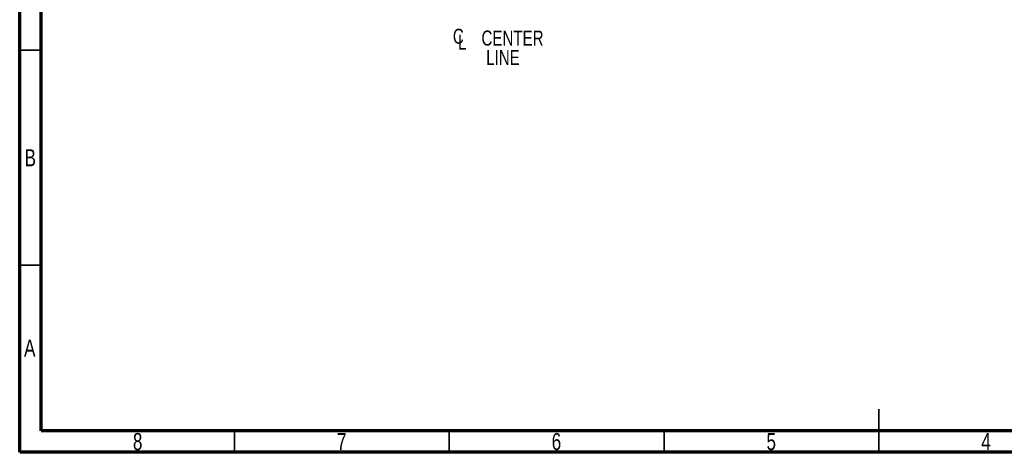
# Model space of a CAD drawing. Header units: inches. Extents: x 0.6 to 16.3, y 0.2 to 11.5.
# Tile 1 of 12: x 0.6 to 9.6, y 0.2 to 4.2. Entities that reach past the tile are written whole.
import ezdxf

# ---------------------------------------------------------------- set-up
doc = ezdxf.new("R2010")
doc.units = ezdxf.units.IN
doc.header["$MEASUREMENT"] = 0
doc.styles.add('SLDTEXTSTYLE0', font='TXT', dxfattribs={"width": 0.75})

# ---------------------------------------------------------------- blocks, each defined once
blk = doc.blocks.new('SW_SYMBOL_MOD_CL')
at = {"color": 0, "linetype": 'Continuous', "lineweight": 0, "char_height": 30.8, "attachment_point": 5, "style": 'SLDTEXTSTYLE0'}
for s, insert in [('C', (15.7, 23.6)), ('L', (23.6, 11.8))]:
    blk.add_mtext(s, dxfattribs=dict(at, insert=insert))
blk = doc.blocks.new('SW_NOTE_0_1')
at = {"color": 0, "linetype": 'Continuous', "lineweight": 0, "xscale": 0.004470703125, "yscale": 0.004470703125, "zscale": 0.004470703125}
blk.add_blockref('SW_SYMBOL_MOD_CL', (0, 0.0191), dxfattribs=at)
at = {"color": 0, "linetype": 'Continuous', "lineweight": 0, "char_height": 0.1378, "attachment_point": 2, "style": 'SLDTEXTSTYLE0'}
for s, insert in [('CENTER', (0.5667, 0.1776)), ('LINE', (0.4796, -0.0005))]:
    blk.add_mtext(s, dxfattribs=dict(at, insert=insert))

msp = doc.modelspace()

# ---------------------------------------------------------------- linework, layer by layer
at = {"color": 7, "linetype": 'Continuous', "lineweight": 70}
for p, q in [((0.5906, 0.1969), (0.5906, 11.4961)), ((0.7874, 0.3937), (0.7874, 11.2992)), ((16.1417, 0.3937), (0.7874, 0.3937)), ((16.3386, 0.1969), (0.5906, 0.1969))]:
    msp.add_line(p, q, dxfattribs=at)
at = {"color": 7, "linetype": 'Continuous', "lineweight": 35}
for p, q in [((0.7874, 3.878), (0.5906, 3.878)), ((0.7874, 1.9094), (0.5906, 1.9094)), ((8.4646, 0.1969), (8.4646, 0.5906)), ((2.5591, 0.3937), (2.5591, 0.1969)), ((4.5276, 0.3937), (4.5276, 0.1969)), ((6.4961, 0.3937), (6.4961, 0.1969)), ((8.4646, 0.3937), (8.4646, 0.1969))]:
    msp.add_line(p, q, dxfattribs=at)

# ---------------------------------------------------------------- block references
at = {"color": 7, "linetype": 'Continuous', "lineweight": 0}
msp.add_blockref('SW_NOTE_0_1', (4.5407, 3.8806), dxfattribs=at)

# ---------------------------------------------------------------- texts
at = {"color": 7, "linetype": 'Continuous', "lineweight": 0, "char_height": 0.1562, "attachment_point": 2, "style": 'SLDTEXTSTYLE0'}
for s, insert in [('B', (0.6878, 2.9714)), ('A', (0.6827, 1.2293)), ('8', (1.6717, 0.373)), ('7', (3.5417, 0.373)), ('6', (5.5102, 0.373)), ('5', (7.4787, 0.373)), ('4', (9.4472, 0.373))]:
    msp.add_mtext(s, dxfattribs=dict(at, insert=insert))

doc.saveas('drawing.dxf')
